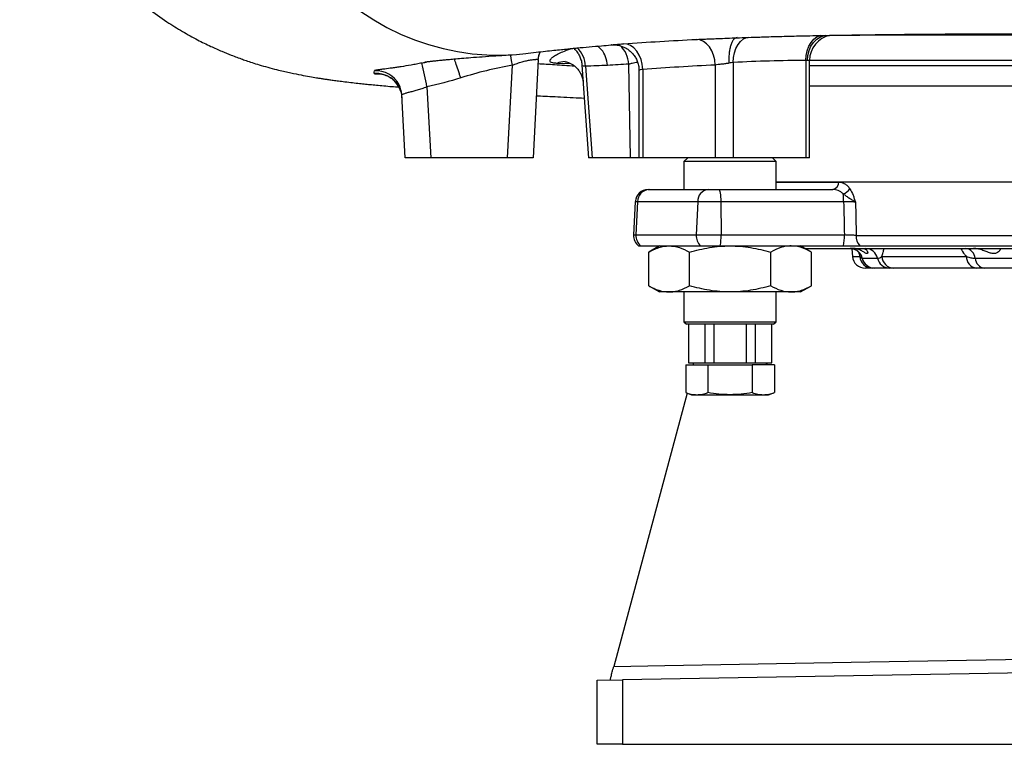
# Model space of a CAD drawing. Header units: millimetres. Extents: x 2572 to 4387, y 1283 to 6159.
# Tile 1 of 13: x 2579 to 3348, y 1283 to 1849. Entities that reach past the tile are written whole.
import ezdxf

# ---------------------------------------------------------------- set-up
doc = ezdxf.new("R2010")
doc.units = ezdxf.units.MM
doc.header["$LTSCALE"] = 2

msp = doc.modelspace()

# ---------------------------------------------------------------- linework, layer by layer
at = {"color": 7, "linetype": 'Continuous', "lineweight": 25}
for p, q in [((2984.29, 1817.56), (2980.28, 1740.87)), ((3056.25, 1740.87), (3054.85, 1813.96)), ((3136.51, 1815.3), (3136.51, 1740.87)), ((3193.08, 1816.86), (3193.08, 1740.87)), ((3196.01, 1740.87), (3196.01, 1816.87)), ((2960.3, 1740.87), (2964.09, 1813.21)), ((3018.37, 1813.22), (3023.55, 1740.87)), ((3021.11, 1812.34), (3026.23, 1740.87)), ((3062.87, 1809.11), (3062.87, 1740.87)), ((3065.8, 1809.92), (3065.8, 1740.87)), ((3122.37, 1813.32), (3122.37, 1740.87)), ((2897.34, 1796.34), (2900.25, 1740.87)), ((3541.22, 1796.87), (3196.01, 1796.87)), ((2880.28, 1740.87), (2877.71, 1789.9)), ((2900.25, 1740.87), (2880.28, 1740.87)), ((2960.3, 1740.87), (2900.25, 1740.87)), ((2980.28, 1740.87), (2960.3, 1740.87)), ((3026.23, 1740.87), (3023.55, 1740.87)), ((3056.25, 1740.87), (3026.23, 1740.87)), ((3062.87, 1740.87), (3056.25, 1740.87)), ((3065.8, 1740.87), (3062.87, 1740.87)), ((3122.37, 1740.87), (3065.8, 1740.87)), ((3100.96, 1740.87), (3097.96, 1737.87)), ((3097.96, 1737.87), (3097.96, 1716.07)), ((3151.96, 1737.87), (3097.96, 1737.87)), ((3136.51, 1740.87), (3122.37, 1740.87)), ((3193.08, 1740.87), (3136.51, 1740.87)), ((3169.96, 1737.87), (3151.96, 1737.87)), ((3169.96, 1737.87), (3166.96, 1740.87)), ((3169.96, 1716.07), (3169.96, 1737.87)), ((3196.01, 1740.87), (3193.08, 1740.87)), ((3169.96, 1722.07), (3574.28, 1722.07)), ((3069.97, 1716.07), (3070.76, 1716.07)), ((3070.76, 1716.07), (3116.95, 1716.07)), ((3116.95, 1716.07), (3125.03, 1716.07)), ((3125.03, 1716.07), (3214.15, 1716.07)), ((3059.98, 1706.59), (3058.62, 1680.59)), ((3061.75, 1706.59), (3060.52, 1680.59)), ((3108.71, 1706.59), (3061.75, 1706.59)), ((3108.71, 1706.59), (3107.58, 1680.59)), ((3126.77, 1706.59), (3108.71, 1706.59)), ((3126.77, 1706.59), (3127, 1680.59)), ((3222.64, 1706.59), (3126.77, 1706.59)), ((3060.52, 1680.59), (3107.58, 1680.59)), ((3107.58, 1680.59), (3127, 1680.59)), ((3127, 1680.59), (3223.18, 1680.59)), ((3232.37, 1680.24), (3505.68, 1680.24)), ((3062.6, 1672.07), (3064.12, 1672.07)), ((3064.12, 1672.07), (3110.87, 1672.07)), ((3078.96, 1672.07), (3070.45, 1667.15)), ((3110.87, 1672.07), (3126.31, 1672.07)), ((3126.31, 1672.07), (3222.49, 1672.07)), ((3197.47, 1667.15), (3188.96, 1672.07)), ((3192.43, 1670.07), (3551.81, 1670.07)), ((3228.95, 1669.9), (3229.48, 1663.85)), ((3235.35, 1672.07), (3506.5, 1672.07)), ((3318.03, 1670.06), (3318.19, 1670.05)), ((3070.45, 1640.98), (3070.45, 1667.15)), ((3102.21, 1640.98), (3102.21, 1667.15)), ((3165.72, 1640.98), (3165.72, 1667.15)), ((3197.47, 1640.98), (3197.47, 1667.15)), ((3237.21, 1662.39), (3249.05, 1662.39)), ((3252.45, 1663.85), (3318.55, 1663.85)), ((3325.34, 1662.39), (3357.68, 1662.39)), ((3245.07, 1654.72), (3239.44, 1654.72)), ((3258.28, 1654.72), (3246.74, 1654.72)), ((3326.19, 1654.72), (3261.81, 1654.72)), ((3364.13, 1654.72), (3332.61, 1654.72)), ((3070.45, 1640.98), (3078.96, 1636.07)), ((3188.96, 1636.07), (3197.47, 1640.98)), ((3086.33, 1636.07), (3078.96, 1636.07)), ((3133.96, 1636.07), (3086.33, 1636.07)), ((3097.96, 1636.07), (3097.96, 1612.87)), ((3181.59, 1636.07), (3133.96, 1636.07)), ((3169.96, 1612.87), (3169.96, 1636.07)), ((3188.96, 1636.07), (3181.59, 1636.07)), ((3097.96, 1612.87), (3099.96, 1610.87)), ((3097.96, 1612.87), (3151.96, 1612.87)), ((3150.96, 1610.87), (3099.96, 1610.87)), ((3101.46, 1610.87), (3101.46, 1580.87)), ((3101.73, 1580.87), (3101.73, 1610.87)), ((3114.23, 1610.87), (3114.23, 1580.87)), ((3121.46, 1580.87), (3121.46, 1610.87)), ((3146.46, 1610.87), (3146.46, 1580.87)), ((3167.96, 1610.87), (3150.96, 1610.87)), ((3151.96, 1612.87), (3169.96, 1612.87)), ((3153.69, 1580.87), (3153.69, 1610.87)), ((3166.19, 1610.87), (3166.19, 1580.87)), ((3166.46, 1580.87), (3166.46, 1610.87)), ((3167.96, 1610.87), (3169.96, 1612.87)), ((3099.32, 1579.27), (3099.32, 1557.56)), ((3099.32, 1579.27), (3116.64, 1579.27)), ((3101.46, 1580.87), (3101.73, 1580.87)), ((3101.73, 1580.87), (3114.23, 1580.87)), ((3105.77, 1580.87), (3104.85, 1579.27)), ((3114.23, 1580.87), (3121.46, 1580.87)), ((3116.64, 1579.27), (3116.64, 1557.56)), ((3116.64, 1579.27), (3151.28, 1579.27)), ((3121.46, 1580.87), (3146.46, 1580.87)), ((3146.46, 1580.87), (3153.69, 1580.87)), ((3151.28, 1579.27), (3151.28, 1557.56)), ((3168.6, 1579.27), (3151.28, 1579.27)), ((3153.69, 1580.87), (3166.19, 1580.87)), ((3163.08, 1579.27), (3162.15, 1580.87)), ((3166.19, 1580.87), (3166.46, 1580.87)), ((3168.6, 1579.27), (3168.6, 1557.56)), ((3100.38, 1557.17), (3043.18, 1343.71)), ((3099.32, 1557.56), (3103.96, 1555.87)), ((3103.96, 1555.87), (3107.98, 1555.87)), ((3107.98, 1555.87), (3133.96, 1555.87)), ((3133.96, 1555.87), (3159.94, 1555.87)), ((3159.94, 1555.87), (3163.96, 1555.87)), ((3163.96, 1555.87), (3168.6, 1557.56)), ((3042.99, 1342.99), (3043.18, 1343.71)), ((3610.28, 1342.99), (3049.93, 1333.21)), ((3030.28, 1332.87), (3049.93, 1333.21)), ((3030.28, 1282.87), (3030.28, 1332.87)), ((3049.93, 1333.21), (3049.93, 1282.87)), ((3049.93, 1282.87), (3030.28, 1282.87)), ((3049.93, 1282.87), (3610.28, 1282.87))]:
    msp.add_line(p, q, dxfattribs=at)
at = {"color": 8, "linetype": 'Continuous', "lineweight": 25}
for p, q in [((3009.77, 1814.35), (2998.72, 1814.61)), ((3196.01, 1816.87), (3194.33, 1816.87)), ((3538.91, 1816.87), (3196.01, 1816.87)), ((2893.25, 1810.58), (2893.26, 1810.6)), ((3196.01, 1812.87), (3539.11, 1812.87)), ((3169.96, 1721.96), (3218.78, 1721.96)), ((3061.75, 1706.59), (3059.98, 1706.59)), ((3058.62, 1680.59), (3060.52, 1680.59)), ((3229.48, 1663.85), (3235.26, 1663.85))]:
    msp.add_line(p, q, dxfattribs=at)
at = {"color": 7, "linetype": 'Continuous', "lineweight": 25, "flags": 128}
for points in [[(2845.7, 1855.01), (2855.77, 1848.52), (2866.13, 1842.68), (2876.76, 1837.51), (2887.61, 1833.02), (2898.67, 1829.23), (2909.89, 1826.15), (2921.23, 1823.78), (2932.68, 1822.14), (2944.18, 1821.23), (2955.71, 1821.05), (2967.23, 1821.6), (2974.46, 1822.32)], [(3065.8, 1809.92), (3065.39, 1813.85), (3064.44, 1817.62), (3063, 1821.09), (3061.11, 1824.13), (3058.86, 1826.61), (3056.32, 1828.44), (3053.6, 1829.55), (3050.81, 1829.9)], [(3122.37, 1813.32), (3122, 1817.23), (3121.1, 1820.98), (3119.69, 1824.45), (3117.85, 1827.48), (3115.64, 1829.96), (3113.14, 1831.8), (3110.45, 1832.93), (3107.67, 1833.31)], [(2984.27, 1817.14), (2984.79, 1820.72), (2985.74, 1823.69)], [(2984.29, 1817.56), (2984.82, 1821.2), (2985.6, 1823.7)], [(2876.97, 1792.58), (2877.21, 1791.72), (2877.82, 1787.78)], [(3125.03, 1716.07), (3125.36, 1715.89), (3125.68, 1715.35), (3125.97, 1714.49), (3126.23, 1713.32), (3126.44, 1711.89), (3126.61, 1710.25), (3126.72, 1708.46), (3126.77, 1706.59)], [(3231.85, 1706.24), (3232.05, 1696.09), (3232.37, 1680.24)], [(3043.18, 1343.71), (3083.17, 1344.41), (3243.14, 1347.22), (3409.37, 1350.14), (3575.59, 1353.06)]]:
    msp.add_lwpolyline(points, dxfattribs=at)
at = {"color": 8, "linetype": 'Continuous', "lineweight": 25, "flags": 128}
for points in [[(3136.51, 1815.3), (3136.67, 1819.16), (3137.36, 1822.87), (3138.55, 1826.3), (3140.19, 1829.31), (3142.23, 1831.8), (3144.58, 1833.67), (3147.16, 1834.84), (3148.11, 1835.08)], [(3193.08, 1816.86), (3193.35, 1820.76), (3194.15, 1824.51), (3195.45, 1827.97), (3197.2, 1831), (3199.34, 1833.49), (3201.78, 1835.34), (3204.44, 1836.48), (3205, 1836.62)], [(3194.33, 1816.87), (3194.65, 1820.77), (3195.6, 1824.52), (3197.14, 1827.98), (3199.2, 1831.01), (3201.73, 1833.5), (3204.6, 1835.34), (3207.72, 1836.48), (3208.59, 1836.66)], [(2964.09, 1813.21), (2963.44, 1816.9), (2962.8, 1820.43), (2962.63, 1821.38)]]:
    msp.add_lwpolyline(points, dxfattribs=at)
at = {"color": 7, "linetype": 'Continuous', "lineweight": 25}
for centre, radius, start, end in [((3216.01, 1816.87), 20, 101.21183, 180), ((2458.88, 1709.49), 446.98, 11.20401, 13.63651), ((2857.75, 1788.85), 19.98, 3.00058, 27.04088), ((3213.38, 1721.44), 5.42, 278.11296, 5.55982), ((3069.97, 1706.07), 10, 90, 177), ((3071.24, 1706.59), 9.49, 92.90092, 180.00282), ((3117.85, 1706.96), 9.15, 95.65395, 182.35248), ((3219.2, 1722.38), 10.13, 287.22235, 325.09575), ((3178.3, 1706.51), 44.34, 0.10911, 8.03876), ((3068.6, 1680.07), 10, 177, 233.1301), ((3070.94, 1679.97), 10.44, 176.57531, 229.17254), ((3118.47, 1679.89), 10.91, 176.34564, 225.84407), ((3087.05, 1679.54), 39.96, 349.21495, 1.49903), ((3183.23, 1679.54), 39.96, 349.21495, 1.49903), ((3243.83, 1679.78), 11.47, 177.71822, 222.29739), ((3227.61, 1660.23), 9.84, 12.73306, 89.58578), ((3239.64, 1660.46), 9.61, 11.60081, 88.90674), ((3317.04, 1661.81), 8.32, 4.02914, 82.94792), ((3239.44, 1664.72), 10, 185, 270), ((3245.14, 1664.63), 9.91, 184.5171, 269.60906), ((3246.81, 1664.56), 9.84, 192.73306, 269.58578), ((3258.46, 1664.33), 9.61, 191.60081, 268.90674), ((3262.08, 1664.37), 9.65, 183.07495, 268.36628), ((3327.38, 1663.47), 8.83, 177.54688, 262.24611), ((3333.63, 1662.98), 8.32, 184.02914, 262.94792)]:
    msp.add_arc(centre, radius, start, end, dxfattribs=at)
at = {"color": 8, "linetype": 'Continuous', "lineweight": 25}
for centre, radius, start, end in [((2999.93, 1811.47), 21.2, 2.35897, 46.45312), ((3033.79, 1813.13), 21.08, 2.27063, 47.2791), ((3004.97, 1800.72), 15.23, 89.42209, 114.19467), ((2857.85, 1786.72), 20, 17.03861, 94.5946), ((2857.74, 1788.84), 20, 27.04824, 94.1736)]:
    msp.add_arc(centre, radius, start, end, dxfattribs=at)
at = {"color": 7, "linetype": 'Continuous', "lineweight": 25}
msp.add_ellipse((3636.29, 3848.93), major_axis=(-83.51, 9154.87), ratio=0.048661, start_param=1.806554, end_param=1.809476, dxfattribs=at)
for points, knots in [([(2579.42, 2042.86), (2579.85, 2037.67), (2580.86, 2025.42), (2584.46, 2006.38), (2589.87, 1985.93), (2596.95, 1966.11), (2605.49, 1947.15), (2615.36, 1929.22), (2626.38, 1912.45), (2638.42, 1896.87), (2651.35, 1882.52), (2665.07, 1869.4), (2679.42, 1857.52), (2693.29, 1847.62), (2706.28, 1839.5), (2717.77, 1833.14), (2728.11, 1828.04), (2736.92, 1824.11), (2743.63, 1821.37), (2748.95, 1819.34), (2753.26, 1817.77), (2757.7, 1816.24), (2762.53, 1814.66), (2768.34, 1812.89), (2774.89, 1811.04), (2782.85, 1809), (2791.09, 1807.12), (2798.75, 1805.57), (2805.55, 1804.32), (2810.42, 1803.51), (2814.08, 1802.92), (2816.94, 1802.48), (2820.03, 1802.03), (2823.46, 1801.54), (2827.45, 1801), (2832.28, 1800.38), (2837.67, 1799.73), (2843.19, 1799.11), (2848.22, 1798.57), (2853.03, 1798.08), (2858.08, 1797.59), (2863.74, 1797.07), (2869.57, 1796.55), (2873.62, 1796.21), (2875.48, 1796.06)], [0, 0, 0, 0, 0.027756, 0.065446, 0.103108, 0.140558, 0.177615, 0.214106, 0.249869, 0.284863, 0.319486, 0.353756, 0.387634, 0.421091, 0.447544, 0.472717, 0.494672, 0.513491, 0.529675, 0.540335, 0.550331, 0.560272, 0.573166, 0.589463, 0.609055, 0.628979, 0.659631, 0.687586, 0.712114, 0.73363, 0.744958, 0.756628, 0.768982, 0.783767, 0.801228, 0.821114, 0.846709, 0.869806, 0.890421, 0.909313, 0.930045, 0.953084, 0.978433, 1, 1, 1, 1]), ([(3200.61, 1836.28), (3206.42, 1836.4), (3221.43, 1836.71), (3247.27, 1837.07), (3277.87, 1837.39), (3309.76, 1837.61), (3343.84, 1837.74), (3380.06, 1837.78), (3418.29, 1837.75), (3457.22, 1837.64), (3496.66, 1837.49), (3523.09, 1837.35), (3536.35, 1837.28)], [0, 0, 0, 0, 0.060198, 0.155751, 0.251988, 0.349041, 0.446988, 0.555769, 0.665593, 0.776342, 0.88785, 1, 1, 1, 1]), ([(3050.81, 1829.9), (3060.23, 1830.55), (3069.68, 1831.17), (3088.63, 1832.3), (3098.14, 1832.82), (3107.67, 1833.31)], [0, 0, 0, 0, 0.5, 0.5, 1, 1, 1, 1]), ([(3107.67, 1833.31), (3108.91, 1833.37), (3111.43, 1833.49), (3115.78, 1833.66), (3120.46, 1833.83), (3124.62, 1833.98), (3127.22, 1834.09), (3128.14, 1834.12)], [0, 0, 0, 0, 0.218664, 0.442683, 0.658825, 0.880451, 1, 1, 1, 1]), ([(3128.14, 1834.12), (3130.58, 1834.22), (3135.62, 1834.43), (3143.84, 1834.73), (3153.43, 1835.06), (3164.81, 1835.43), (3178.37, 1835.81), (3194.52, 1836.19), (3206.42, 1836.41), (3212.69, 1836.53)], [0, 0, 0, 0, 0.094699, 0.194851, 0.31543, 0.456945, 0.618377, 0.79904, 1, 1, 1, 1]), ([(3139.39, 1834.72), (3138.9, 1834.71), (3138.43, 1834.58), (3137.75, 1834.2), (3137.52, 1834.04), (3137.08, 1833.66), (3136.86, 1833.43), (3136.24, 1832.68), (3135.85, 1832.07), (3135.13, 1830.62), (3134.8, 1829.78), (3134.22, 1827.94), (3133.97, 1826.93), (3133.66, 1825.3), (3133.56, 1824.73), (3133.4, 1823.58), (3133.26, 1822.41), (3133.17, 1821.19), (3133.09, 1819.94), (3133.07, 1819.3), (3133.05, 1818.01), (3133.05, 1817.37), (3133.06, 1816.39), (3133.07, 1816.06), (3133.1, 1815.41), (3133.11, 1815.08), (3133.13, 1814.75)], [0, 0, 0, 0, 0.125, 0.125, 0.1875, 0.1875, 0.25, 0.25, 0.375, 0.375, 0.5, 0.5, 0.625, 0.625, 0.6875, 0.6875, 0.75, 0.8125, 0.8125, 0.875, 0.875, 0.9375, 0.9375, 0.96875, 0.96875, 1, 1, 1, 1]), ([(3200.36, 1836.29), (3207.83, 1836.42), (3218.7, 1836.61), (3231.59, 1836.72), (3239.56, 1836.78), (3253.88, 1836.85), (3265.83, 1836.86), (3275, 1836.87)], [0, 0, 0, 0, 0.255634, 0.371547, 0.445122, 0.574212, 1, 1, 1, 1]), ([(3275.14, 1836.87), (3280.27, 1836.87), (3294.67, 1836.87), (3319.63, 1836.87), (3349.78, 1836.87), (3382.82, 1836.87), (3418.68, 1836.87), (3457.31, 1836.87), (3496.55, 1836.87), (3523.02, 1836.87), (3536.27, 1836.87)], [0, 0, 0, 0, 0.065979, 0.185142, 0.304957, 0.425443, 0.568242, 0.711764, 0.855767, 1, 1, 1, 1]), ([(2974.46, 1822.32), (2977.12, 1822.64), (2982.13, 1823.24), (2989.5, 1824.07), (2996.1, 1824.79), (3001.91, 1825.39), (3006.87, 1825.89), (3011, 1826.3), (3019.58, 1827.13), (3029.38, 1828), (3038.71, 1828.78), (3041.48, 1828.99), (3041.78, 1829.01)], [0, 0, 0, 0, 0.134786, 0.254327, 0.358662, 0.448014, 0.522598, 0.582601, 0.630823, 0.89459, 0.988568, 1, 1, 1, 1]), ([(3011.65, 1826.6), (3011.98, 1826.34), (3013.12, 1825.4), (3014.76, 1823.37), (3016.48, 1820.57), (3017.7, 1817.34), (3018.32, 1814.84), (3018.33, 1813.42), (3018.33, 1813.23)], [0, 0, 0, 0, 0.083724, 0.292832, 0.506538, 0.722795, 0.963763, 1, 1, 1, 1]), ([(3038.21, 1812.91), (3038.2, 1812.99), (3038.06, 1815.29), (3037.05, 1819.75), (3034.28, 1825.06), (3031.58, 1827.21), (3030.5, 1828.07)], [0, 0, 0, 0, 0.01327, 0.381104, 0.751864, 1, 1, 1, 1]), ([(3041.76, 1829.01), (3041.78, 1829.02), (3041.84, 1829.02), (3042.2, 1829.04), (3042.98, 1829.06), (3044.2, 1829.03), (3045.83, 1828.87), (3047.93, 1828.46), (3050.38, 1827.67), (3052.95, 1826.42), (3055.43, 1824.73), (3057.71, 1822.61), (3059.7, 1820.04), (3061.29, 1817.12), (3062.38, 1813.83), (3062.9, 1811.11), (3062.83, 1809.5), (3062.81, 1809.12)], [0, 0, 0, 0, 0.015801, 0.052351, 0.08426, 0.122477, 0.171013, 0.230325, 0.3103, 0.394715, 0.47956, 0.570725, 0.665192, 0.761551, 0.858935, 0.966842, 1, 1, 1, 1]), ([(2893.26, 1814.87), (2891.86, 1814.58), (2890.46, 1814.3), (2887.69, 1813.76), (2886.31, 1813.51), (2882.23, 1812.78), (2879.65, 1812.36), (2875.95, 1811.79), (2874.75, 1811.61), (2872.43, 1811.27), (2871.32, 1811.11), (2868.15, 1810.68), (2866.25, 1810.43), (2864.55, 1810.2)], [0, 0, 0, 0, 0.125, 0.125, 0.25, 0.25, 0.5, 0.5, 0.625, 0.625, 0.75, 0.75, 1, 1, 1, 1]), ([(2893.26, 1814.87), (2894.39, 1815.09), (2896, 1815.41), (2897.58, 1815.85), (2898.04, 1815.98)], [0, 0, 0, 0, 0.703139, 1, 1, 1, 1]), ([(2895.79, 1815.68), (2895.83, 1815.68), (2895.92, 1815.7), (2896.68, 1815.8), (2897.72, 1815.94), (2898.87, 1816.08), (2900.06, 1816.23), (2901.13, 1816.35), (2902.28, 1816.48), (2903.54, 1816.62), (2905.09, 1816.79), (2907.2, 1817.01), (2910.07, 1817.3), (2913.83, 1817.66), (2918.61, 1818.09), (2924.55, 1818.6), (2931.84, 1819.18), (2940.71, 1819.84), (2951.32, 1820.57), (2959.59, 1821.09), (2963.92, 1821.37)], [0, 0, 0, 0, 0.0525146, 0.1109589, 0.1629928, 0.2070092, 0.2340874, 0.2604021, 0.2863269, 0.3118608, 0.3388097, 0.3743878, 0.4193624, 0.4737529, 0.5375817, 0.6108776, 0.6936824, 0.7860601, 0.8881124, 1, 1, 1, 1]), ([(2964.09, 1813.21), (2965.35, 1813.71), (2966.59, 1814.18), (2968.46, 1814.82), (2969.08, 1815.02), (2970.32, 1815.41), (2970.94, 1815.59), (2972.76, 1816.11), (2973.93, 1816.4), (2976.15, 1816.9), (2977.22, 1817.11), (2979.14, 1817.43), (2980.01, 1817.54), (2981.16, 1817.66), (2981.51, 1817.7), (2982.16, 1817.74), (2982.45, 1817.76), (2982.97, 1817.77), (2983.2, 1817.77), (2983.6, 1817.76), (2983.77, 1817.75), (2984.17, 1817.7), (2984.3, 1817.64), (2984.29, 1817.56)], [0, 0, 0, 0, 0.125, 0.125, 0.1875, 0.1875, 0.25, 0.25, 0.375, 0.375, 0.5, 0.5, 0.625, 0.625, 0.6875, 0.6875, 0.75, 0.75, 0.8125, 0.8125, 0.875, 0.875, 1, 1, 1, 1]), ([(3004.98, 1815.95), (3004.96, 1815.95), (3004.9, 1815.95), (3005.3, 1815.92), (3006.3, 1815.73), (3007.87, 1815.26), (3009.85, 1814.37), (3012, 1813.02), (3014.17, 1811.13), (3016.14, 1808.74), (3017.76, 1805.95), (3018.84, 1802.82), (3019.37, 1800.55), (3019.35, 1799.38), (3019.35, 1799.34)], [0, 0, 0, 0, 0.028176, 0.105254, 0.179505, 0.270738, 0.358701, 0.454545, 0.556923, 0.663229, 0.771581, 0.880876, 0.996578, 1, 1, 1, 1]), ([(3054.85, 1813.96), (3052.08, 1813.82), (3049.3, 1813.66), (3043.75, 1813.31), (3040.98, 1813.12), (3038.21, 1812.91)], [0, 0, 0, 0, 0.5, 0.5, 1, 1, 1, 1]), ([(3133.13, 1814.75), (3132.23, 1814.56), (3131.28, 1814.4), (3129.84, 1814.21), (3129.36, 1814.15), (3128.39, 1814.03), (3127.9, 1813.98), (3126.95, 1813.88), (3126.48, 1813.83), (3125.57, 1813.73), (3125.12, 1813.68), (3123.84, 1813.53), (3123.06, 1813.42), (3122.37, 1813.32)], [0, 0, 0, 0, 0.25, 0.25, 0.375, 0.375, 0.5, 0.5, 0.625, 0.625, 0.75, 0.75, 1, 1, 1, 1]), ([(3136.51, 1815.3), (3136.03, 1815.22), (3135.5, 1815.14), (3134.37, 1814.96), (3133.76, 1814.86), (3133.13, 1814.75)], [0, 0, 0, 0, 0.5, 0.5, 1, 1, 1, 1]), ([(2860.26, 1806.45), (2860.29, 1806.44), (2860.36, 1806.44), (2860.97, 1806.38), (2862, 1806.23), (2863.48, 1805.88), (2865.39, 1805.25), (2867.63, 1804.21), (2870, 1802.68), (2872.29, 1800.67), (2874.31, 1798.21), (2875.95, 1795.49), (2876.62, 1793.51), (2876.95, 1792.58)], [0, 0, 0, 0, 0.079136, 0.146805, 0.21098, 0.27652, 0.353908, 0.447416, 0.551036, 0.660951, 0.775688, 0.893456, 1, 1, 1, 1]), ([(2964.09, 1813.21), (2957.25, 1812), (2950.46, 1810.56), (2936.98, 1807.23), (2930.3, 1805.33), (2923.68, 1803.22)], [0, 0, 0, 0, 0.5, 0.5, 1, 1, 1, 1]), ([(3122.37, 1813.32), (3112.94, 1812.84), (3103.51, 1812.32), (3084.66, 1811.19), (3075.23, 1810.58), (3065.8, 1809.92)], [0, 0, 0, 0, 0.5, 0.5, 1, 1, 1, 1]), ([(2877.71, 1789.9), (2877.7, 1790.05), (2877.82, 1790.2), (2878.19, 1790.45), (2878.35, 1790.54), (2878.73, 1790.72), (2878.95, 1790.81), (2879.69, 1791.09), (2880.31, 1791.28), (2881.39, 1791.6), (2881.78, 1791.7), (2882.61, 1791.93), (2883.05, 1792.05), (2884.42, 1792.41), (2885.42, 1792.67), (2887.04, 1793.11), (2887.6, 1793.26), (2888.74, 1793.58), (2889.32, 1793.74), (2890.5, 1794.08), (2891.1, 1794.26), (2892.32, 1794.64), (2892.94, 1794.83), (2894.82, 1795.44), (2896.08, 1795.88), (2897.34, 1796.34)], [0, 0, 0, 0, 0.125, 0.125, 0.1875, 0.1875, 0.25, 0.25, 0.375, 0.375, 0.4375, 0.4375, 0.5, 0.5, 0.625, 0.625, 0.6875, 0.6875, 0.75, 0.75, 0.8125, 0.8125, 0.875, 0.875, 1, 1, 1, 1]), ([(2982.82, 1789.34), (2983.9, 1789.28), (2987.3, 1789.11), (2993.58, 1788.8), (3002.03, 1788.38), (3011.01, 1787.94), (3017.31, 1787.64), (3020.21, 1787.51)], [0, 0, 0, 0, 0.0898939, 0.2827351, 0.5110488, 0.7752969, 1, 1, 1, 1]), ([(3218.78, 1721.96), (3219.18, 1721.96), (3219.58, 1721.93), (3220.38, 1721.82), (3220.78, 1721.73), (3221.96, 1721.39), (3222.73, 1721.05), (3223.85, 1720.37), (3224.22, 1720.12), (3224.94, 1719.55), (3225.29, 1719.24), (3226.3, 1718.24), (3226.93, 1717.47), (3227.51, 1716.58)], [0, 0, 0, 0, 0.125, 0.125, 0.25, 0.25, 0.5, 0.5, 0.625, 0.625, 0.75, 0.75, 1, 1, 1, 1]), ([(3222.2, 1712.71), (3221.64, 1713.29), (3221.04, 1713.78), (3219.76, 1714.62), (3219.09, 1714.97), (3217.71, 1715.52), (3217.01, 1715.72), (3215.59, 1716), (3214.87, 1716.07), (3214.15, 1716.07)], [0, 0, 0, 0, 0.25, 0.25, 0.5, 0.5, 0.75, 0.75, 1, 1, 1, 1]), ([(3227.51, 1716.58), (3228.46, 1715.12), (3229.26, 1713.47), (3230.31, 1710.84), (3230.63, 1709.93), (3231.1, 1708.56), (3231.25, 1708.1), (3231.55, 1707.17), (3231.7, 1706.7), (3231.85, 1706.24)], [0, 0, 0, 0, 0.5, 0.5, 0.75, 0.75, 0.875, 0.875, 1, 1, 1, 1]), ([(3222.2, 1712.71), (3223.03, 1712.12), (3223.87, 1711.52), (3225.57, 1710.37), (3226.43, 1709.81), (3228.11, 1708.74), (3228.94, 1708.22), (3230.1, 1707.47), (3230.47, 1707.22), (3231.18, 1706.73), (3231.53, 1706.48), (3231.85, 1706.24)], [0, 0, 0, 0, 0.25, 0.25, 0.5, 0.5, 0.75, 0.75, 0.875, 0.875, 1, 1, 1, 1]), ([(3231.85, 1706.24), (3231.28, 1706.28), (3230.64, 1706.32), (3229.58, 1706.38), (3229.21, 1706.4), (3228.45, 1706.43), (3227.67, 1706.47), (3226.85, 1706.49), (3226.02, 1706.52), (3225.59, 1706.53), (3224.33, 1706.56), (3223.48, 1706.58), (3222.64, 1706.59)], [0, 0, 0, 0, 0.25, 0.25, 0.375, 0.375, 0.5, 0.625, 0.625, 0.75, 0.75, 1, 1, 1, 1]), ([(3232.37, 1680.24), (3231.8, 1680.28), (3231.16, 1680.32), (3229.75, 1680.4), (3228.99, 1680.43), (3227.79, 1680.48), (3227.38, 1680.49), (3226.55, 1680.52), (3226.13, 1680.53), (3225.29, 1680.55), (3224.87, 1680.56), (3224.03, 1680.58), (3223.6, 1680.58), (3223.18, 1680.59)], [0, 0, 0, 0, 0.25, 0.25, 0.5, 0.5, 0.625, 0.625, 0.75, 0.75, 0.875, 0.875, 1, 1, 1, 1]), ([(3070.45, 1667.15), (3071.75, 1667.9), (3073.05, 1668.59), (3075.69, 1669.8), (3077.01, 1670.32), (3080.98, 1671.6), (3083.64, 1672.07), (3086.33, 1672.07)], [0, 0, 0, 0, 0.25, 0.25, 0.5, 0.5, 1, 1, 1, 1]), ([(3086.33, 1672.07), (3087, 1672.07), (3087.68, 1672.04), (3089.02, 1671.92), (3089.7, 1671.84), (3091.73, 1671.5), (3093.06, 1671.16), (3097.04, 1669.87), (3099.64, 1668.64), (3102.21, 1667.15)], [0, 0, 0, 0, 0.125, 0.125, 0.25, 0.25, 0.5, 0.5, 1, 1, 1, 1]), ([(3102.21, 1667.15), (3107.4, 1668.65), (3112.63, 1669.89), (3123.21, 1671.6), (3128.55, 1672.07), (3133.96, 1672.07)], [0, 0, 0, 0, 0.5, 0.5, 1, 1, 1, 1]), ([(3133.96, 1672.07), (3135.31, 1672.07), (3136.66, 1672.04), (3139.36, 1671.92), (3140.7, 1671.84), (3144.72, 1671.5), (3147.38, 1671.17), (3155.31, 1669.88), (3160.53, 1668.65), (3165.72, 1667.15)], [0, 0, 0, 0, 0.125, 0.125, 0.25, 0.25, 0.5, 0.5, 1, 1, 1, 1]), ([(3181.59, 1672.07), (3180.92, 1672.07), (3180.24, 1672.04), (3178.89, 1671.92), (3178.22, 1671.84), (3176.21, 1671.5), (3174.88, 1671.17), (3170.92, 1669.88), (3168.31, 1668.65), (3165.72, 1667.15)], [0, 0, 0, 0, 0.125, 0.125, 0.25, 0.25, 0.5, 0.5, 1, 1, 1, 1]), ([(3197.47, 1667.15), (3194.87, 1668.65), (3192.26, 1669.89), (3186.97, 1671.6), (3184.3, 1672.07), (3181.59, 1672.07)], [0, 0, 0, 0, 0.5, 0.5, 1, 1, 1, 1]), ([(3222.49, 1672.07), (3223.67, 1672.07), (3224.84, 1672.07), (3226.6, 1672.07), (3227.19, 1672.07), (3228.36, 1672.07), (3228.93, 1672.07), (3230.05, 1672.07), (3230.59, 1672.07), (3231.65, 1672.07), (3232.17, 1672.07), (3233.66, 1672.07), (3234.55, 1672.07), (3235.35, 1672.07)], [0, 0, 0, 0, 0.25, 0.25, 0.375, 0.375, 0.5, 0.5, 0.625, 0.625, 0.75, 0.75, 1, 1, 1, 1]), ([(3227.68, 1670.05), (3228.44, 1670), (3229.89, 1669.91), (3231.79, 1669.16), (3233.24, 1668.22), (3234.21, 1667.27), (3234.74, 1666.57), (3234.93, 1666.22), (3234.9, 1666.28), (3234.89, 1666.29)], [0, 0, 0, 0, 0.194042, 0.374644, 0.538635, 0.68719, 0.824527, 0.961186, 1, 1, 1, 1]), ([(3237.1, 1670.07), (3237.58, 1670.07), (3238.03, 1670.01), (3238.85, 1669.8), (3239.21, 1669.65), (3239.85, 1669.3), (3240.13, 1669.09), (3240.61, 1668.64), (3240.81, 1668.4), (3241.27, 1667.67), (3241.42, 1667.16), (3241.4, 1666.54), (3241.34, 1666.37), (3241.15, 1666.13), (3241, 1666.06), (3240.62, 1666.06), (3240.38, 1666.13), (3239.83, 1666.37), (3239.52, 1666.54), (3238.48, 1667.15), (3237.66, 1667.66), (3236.24, 1668.4), (3235.73, 1668.65), (3234.66, 1669.09), (3234.1, 1669.3), (3232.9, 1669.65), (3232.27, 1669.8), (3230.95, 1670.01), (3230.28, 1670.07), (3229.58, 1670.07)], [0, 0, 0, 0, 0.0625, 0.0625, 0.125, 0.125, 0.1875, 0.1875, 0.25, 0.25, 0.375, 0.375, 0.4375, 0.4375, 0.5, 0.5, 0.5625, 0.5625, 0.625, 0.625, 0.75, 0.75, 0.8125, 0.8125, 0.875, 0.875, 0.9375, 0.9375, 1, 1, 1, 1]), ([(3344.86, 1669.32), (3344.81, 1669.16), (3344.72, 1668.97), (3344.49, 1668.58), (3344.34, 1668.37), (3343.82, 1667.74), (3343.36, 1667.3), (3342.48, 1666.74), (3342.16, 1666.57), (3341.46, 1666.29), (3341.07, 1666.18), (3340.25, 1666.06), (3339.8, 1666.04), (3338.88, 1666.11), (3338.4, 1666.19), (3337.41, 1666.42), (3336.89, 1666.58), (3335.85, 1666.92), (3335.32, 1667.12), (3334.24, 1667.52), (3333.68, 1667.74), (3332.56, 1668.16), (3331.98, 1668.37), (3330.24, 1668.98), (3329.05, 1669.35), (3327.19, 1669.76), (3326.56, 1669.87), (3325.31, 1670.02), (3324.69, 1670.07), (3324.07, 1670.07)], [0, 0, 0, 0, 0.0625, 0.0625, 0.125, 0.125, 0.25, 0.25, 0.3125, 0.3125, 0.375, 0.375, 0.4375, 0.4375, 0.5, 0.5, 0.5625, 0.5625, 0.625, 0.625, 0.6875, 0.6875, 0.75, 0.75, 0.875, 0.875, 0.9375, 0.9375, 1, 1, 1, 1]), ([(3235.26, 1663.85), (3235.59, 1663.41), (3235.9, 1663.04), (3236.53, 1662.53), (3236.86, 1662.39), (3237.21, 1662.39)], [0, 0, 0, 0, 0.5, 0.5, 1, 1, 1, 1]), ([(3249.05, 1662.39), (3249.61, 1662.39), (3250.18, 1662.53), (3251.33, 1663.04), (3251.9, 1663.41), (3252.45, 1663.85)], [0, 0, 0, 0, 0.5, 0.5, 1, 1, 1, 1]), ([(3318.55, 1663.85), (3319.68, 1663.41), (3320.78, 1663.04), (3323.03, 1662.53), (3324.17, 1662.39), (3325.34, 1662.39)], [0, 0, 0, 0, 0.5, 0.5, 1, 1, 1, 1]), ([(3246.74, 1654.72), (3246.66, 1654.72), (3246.5, 1654.72), (3246.28, 1654.72), (3246.07, 1654.72), (3245.87, 1654.72), (3245.67, 1654.72), (3245.48, 1654.72), (3245.28, 1654.72), (3245.14, 1654.72), (3245.07, 1654.72)], [0, 0, 0, 0, 0.1228676, 0.2500138, 0.3661946, 0.5000074, 0.625006, 0.7500046, 0.8751388, 1, 1, 1, 1]), ([(3261.81, 1654.72), (3261.68, 1654.72), (3261.38, 1654.72), (3260.93, 1654.72), (3260.46, 1654.72), (3259.84, 1654.72), (3259.09, 1654.72), (3258.54, 1654.72), (3258.28, 1654.72)], [0, 0, 0, 0, 0.114497, 0.25001, 0.375014, 0.500018, 0.75979, 1, 1, 1, 1]), ([(3332.61, 1654.72), (3332.34, 1654.72), (3331.78, 1654.72), (3330.99, 1654.72), (3330.18, 1654.72), (3329.39, 1654.72), (3328.58, 1654.72), (3327.79, 1654.72), (3326.99, 1654.72), (3326.46, 1654.72), (3326.19, 1654.72)], [0, 0, 0, 0, 0.122868, 0.250014, 0.366195, 0.500007, 0.625006, 0.750005, 0.875139, 1, 1, 1, 1]), ([(3070.45, 1640.98), (3071.75, 1640.23), (3073.05, 1639.55), (3075.69, 1638.33), (3077.01, 1637.81), (3080.98, 1636.53), (3083.64, 1636.07), (3086.33, 1636.07)], [0, 0, 0, 0, 0.25, 0.25, 0.5, 0.5, 1, 1, 1, 1]), ([(3086.33, 1636.07), (3087, 1636.07), (3087.68, 1636.09), (3089.02, 1636.21), (3089.7, 1636.29), (3091.73, 1636.64), (3093.06, 1636.97), (3097.04, 1638.26), (3099.64, 1639.5), (3102.21, 1640.98)], [0, 0, 0, 0, 0.125, 0.125, 0.25, 0.25, 0.5, 0.5, 1, 1, 1, 1]), ([(3133.96, 1636.07), (3132.61, 1636.07), (3131.26, 1636.09), (3128.56, 1636.21), (3127.22, 1636.29), (3123.2, 1636.63), (3120.55, 1636.96), (3112.61, 1638.25), (3107.39, 1639.48), (3102.21, 1640.98)], [0, 0, 0, 0, 0.125, 0.125, 0.25, 0.25, 0.5, 0.5, 1, 1, 1, 1]), ([(3165.72, 1640.98), (3160.52, 1639.48), (3155.29, 1638.24), (3144.71, 1636.53), (3139.37, 1636.07), (3133.96, 1636.07)], [0, 0, 0, 0, 0.5, 0.5, 1, 1, 1, 1]), ([(3165.72, 1640.98), (3168.31, 1639.48), (3170.93, 1638.24), (3176.22, 1636.53), (3178.89, 1636.07), (3181.59, 1636.07)], [0, 0, 0, 0, 0.5, 0.5, 1, 1, 1, 1]), ([(3181.59, 1636.07), (3182.27, 1636.07), (3182.94, 1636.09), (3184.29, 1636.21), (3184.96, 1636.29), (3186.97, 1636.63), (3188.3, 1636.96), (3192.27, 1638.25), (3194.88, 1639.48), (3197.47, 1640.98)], [0, 0, 0, 0, 0.125, 0.125, 0.25, 0.25, 0.5, 0.5, 1, 1, 1, 1]), ([(3099.32, 1557.56), (3100.75, 1557.03), (3102.2, 1556.6), (3105.09, 1556.02), (3106.54, 1555.87), (3107.98, 1555.87)], [0, 0, 0, 0, 0.5, 0.5, 1, 1, 1, 1]), ([(3107.98, 1555.87), (3109.43, 1555.87), (3110.87, 1556.02), (3113.76, 1556.6), (3115.2, 1557.03), (3116.64, 1557.56)], [0, 0, 0, 0, 0.5, 0.5, 1, 1, 1, 1]), ([(3133.96, 1555.87), (3131.07, 1555.87), (3128.19, 1556.02), (3122.41, 1556.6), (3119.53, 1557.03), (3116.64, 1557.56)], [0, 0, 0, 0, 0.5, 0.5, 1, 1, 1, 1]), ([(3151.28, 1557.56), (3148.4, 1557.03), (3145.51, 1556.6), (3139.73, 1556.02), (3136.85, 1555.87), (3133.96, 1555.87)], [0, 0, 0, 0, 0.5, 0.5, 1, 1, 1, 1]), ([(3151.28, 1557.56), (3152.73, 1557.03), (3154.17, 1556.6), (3157.06, 1556.02), (3158.5, 1555.87), (3159.94, 1555.87)], [0, 0, 0, 0, 0.5, 0.5, 1, 1, 1, 1]), ([(3159.94, 1555.87), (3161.39, 1555.87), (3162.83, 1556.02), (3165.72, 1556.6), (3167.16, 1557.03), (3168.6, 1557.56)], [0, 0, 0, 0, 0.5, 0.5, 1, 1, 1, 1]), ([(3040.32, 1333.04), (3040.32, 1333.04), (3040.39, 1333.29), (3040.59, 1334.03), (3040.67, 1334.34), (3040.87, 1335.07), (3040.98, 1335.48), (3041.23, 1336.42), (3041.37, 1336.95), (3041.68, 1338.09), (3041.84, 1338.7), (3042.19, 1340), (3042.37, 1340.69), (3042.76, 1342.15), (3042.97, 1342.92), (3043.18, 1343.71)], [0, 0, 0, 0, 0.25, 0.25, 0.375, 0.375, 0.5, 0.5, 0.625, 0.625, 0.75, 0.75, 0.875, 0.875, 1, 1, 1, 1])]:
    msp.add_open_spline(points, degree=3, knots=knots, dxfattribs=at)
at = {"color": 8, "linetype": 'Continuous', "lineweight": 25}
for points, knots in [([(3041.78, 1829.02), (3041.65, 1829.01), (3041.32, 1828.98), (3041.71, 1829.06), (3042.84, 1829.21), (3044.77, 1829.42), (3047.39, 1829.65), (3049.66, 1829.81), (3050.81, 1829.9)], [0, 0, 0, 0, 0.105423, 0.28153, 0.457619, 0.638339, 0.816971, 1, 1, 1, 1]), ([(2998.72, 1814.61), (2997.58, 1814.67), (2995.36, 1814.79), (2993.69, 1815.59), (2993.19, 1816.72), (2993.99, 1818.21), (2995.99, 1819.93), (2999.13, 1821.81), (3003.34, 1823.74), (3007.2, 1825.24), (3009.85, 1826.05), (3010.51, 1826.25)], [0, 0, 0, 0, 0.1233751, 0.240064, 0.3568049, 0.4769148, 0.5970743, 0.7174127, 0.8377722, 0.9596159, 1, 1, 1, 1]), ([(2923.68, 1803.22), (2923.61, 1803.42), (2923.27, 1804.51), (2922.24, 1807.72), (2920.69, 1812.49), (2919.35, 1816.54), (2918.91, 1817.8), (2918.8, 1818.1)], [0, 0, 0, 0, 0.033402, 0.181467, 0.534736, 0.888004, 1, 1, 1, 1]), ([(3012.59, 1812.4), (3007.29, 1812.74), (2997.2, 1813.39), (2988.33, 1813.94), (2984.12, 1814.2)], [0, 0, 0, 0, 0.525115, 1, 1, 1, 1]), ([(3061.78, 1815.37), (3060.28, 1815.07), (3057.49, 1814.53), (3055.68, 1814.14), (3054.85, 1813.96)], [0, 0, 0, 0, 0.541249, 1, 1, 1, 1]), ([(2856.25, 1806.66), (2856.44, 1806.57), (2856.77, 1806.41), (2858.61, 1806.32), (2860.3, 1806.36), (2860.99, 1806.37)], [0, 0, 0, 0, 0.4415431, 0.7712439, 1, 1, 1, 1]), ([(2864.55, 1810.2), (2863.2, 1810.02), (2862.02, 1809.87), (2859.98, 1809.58), (2859.11, 1809.46), (2857.71, 1809.22), (2857.18, 1809.12), (2856.47, 1808.94), (2856.29, 1808.86), (2856.28, 1808.79)], [0, 0, 0, 0, 0.25, 0.25, 0.5, 0.5, 0.75, 0.75, 1, 1, 1, 1]), ([(3021.11, 1812.34), (3020.09, 1812.4), (3018.51, 1812.49), (3018.61, 1813.04), (3018.64, 1813.24)], [0, 0, 0, 0, 0.640514, 1, 1, 1, 1]), ([(3065.8, 1809.92), (3065.1, 1809.76), (3063.7, 1809.45), (3062.83, 1809.09), (3062.96, 1809.11), (3063, 1809.11)], [0, 0, 0, 0, 0.432705, 0.863603, 1, 1, 1, 1]), ([(3252.45, 1663.85), (3252.87, 1664.84), (3253.59, 1666.5), (3253.93, 1669.04), (3254.07, 1670.07)], [0, 0, 0, 0, 0.594915, 1, 1, 1, 1]), ([(3314.16, 1670.07), (3315.02, 1668.42), (3316.3, 1666), (3318.01, 1664.37), (3318.55, 1663.85)], [0, 0, 0, 0, 0.679357, 1, 1, 1, 1]), ([(3234.38, 1667.01), (3234.49, 1666.49), (3234.76, 1665.2), (3235.07, 1664.35), (3235.26, 1663.85)], [0, 0, 0, 0, 0.412596, 1, 1, 1, 1])]:
    msp.add_open_spline(points, degree=3, knots=knots, dxfattribs=at)
at = {"color": 7, "linetype": 'Continuous', "lineweight": 25}
for points in [[(3193.08, 1816.86), (3174.22, 1816.8), (3155.36, 1816.33), (3136.51, 1815.3)], [(3194.33, 1816.87), (3193.97, 1816.87), (3193.55, 1816.86), (3193.08, 1816.86)], [(2856.25, 1806.66), (2856.19, 1807.43), (2856.21, 1808.13), (2856.28, 1808.79)], [(3038.21, 1812.91), (3032.5, 1812.8), (3026.8, 1812.61), (3021.11, 1812.34)], [(2923.68, 1803.22), (2915.02, 1800.49), (2906.23, 1798.19), (2897.34, 1796.34)]]:
    msp.add_open_spline(points, degree=3, dxfattribs=at)

doc.saveas('drawing.dxf')
